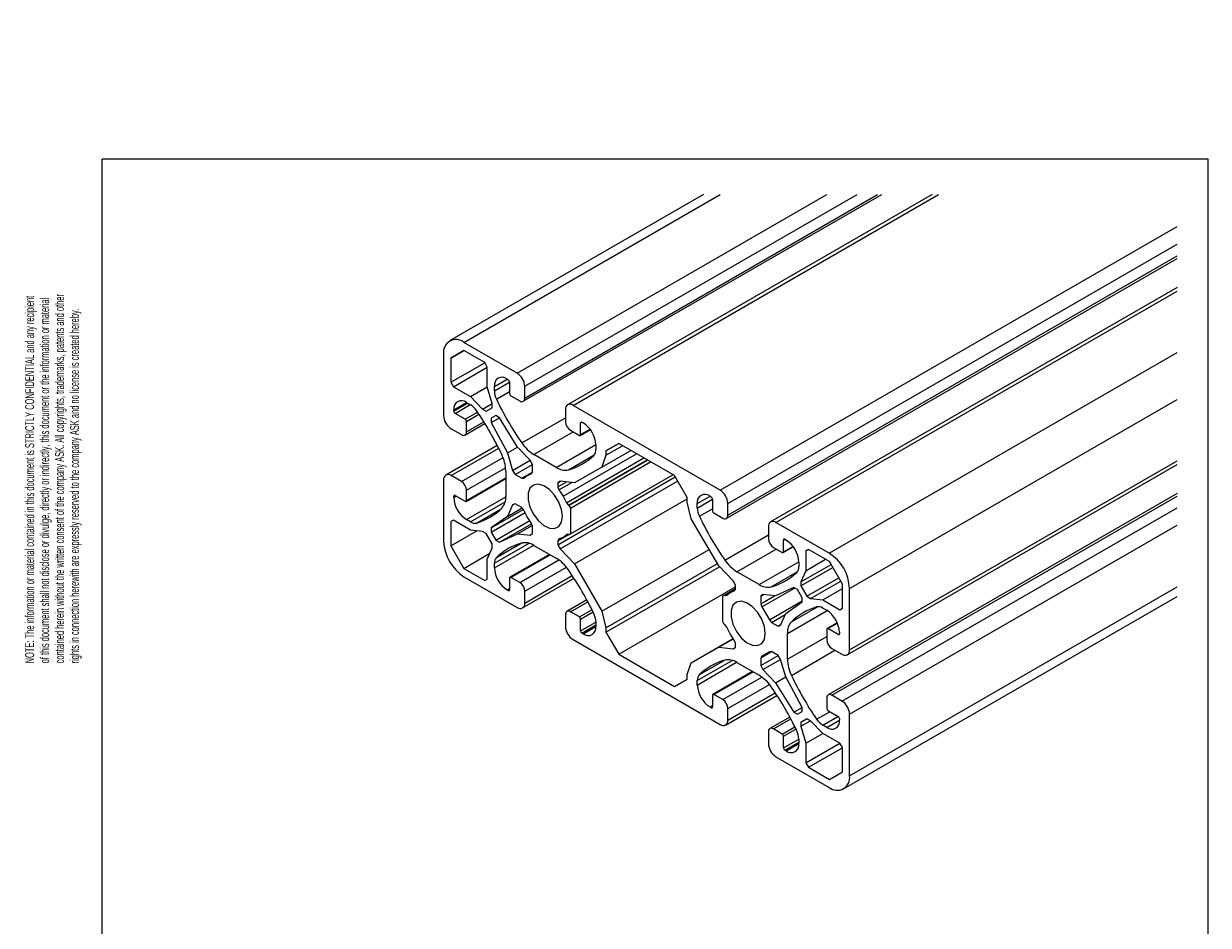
# Model space of a CAD drawing. Header units: millimetres. Extents: x 5 to 206, y 5 to 315.
# Tile 2 of 2: x 7 to 205, y 164 to 315. Entities that reach past the tile are written whole.
import ezdxf

# ---------------------------------------------------------------- set-up
doc = ezdxf.new("R2010")
doc.units = ezdxf.units.MM
doc.styles.add('SLDTEXTSTYLE0', font='TXT', dxfattribs={"width": 0.605})

# ---------------------------------------------------------------- blocks, each defined once
blk = doc.blocks.new('SW_NOTE_0')
at = {"color": 0, "linetype": 'Continuous', "lineweight": 0, "char_height": 1.5, "attachment_point": 1, "rotation": 90, "style": 'SLDTEXTSTYLE0'}
for s, insert in [('HINWEIS: Sämtliche Informationen, die in diesem Dokument enthalten sind, sind STRENG VERTRAULICH. Jeder Empfänger', (-1.93, 0)), ('dieses Dokuments darf die darin enthaltenen Informationen, direkt oder indirekt, nur mit ausschliesslicher, schriftlicher', (0.57, 0)), ('Zustimmung der Firma ASK an Dritte weitergeben oder offenlegen. Die Firma ASK behält sich alle Rechte in Bezug', (3.07, 0)), ('auf Urheberrechtsgesetz, Patent- und Gebrauchsmusterschutz vor. Lizenzrechte werden hierdurch nicht erteilt.', (5.57, 0))]:
    blk.add_mtext(s, dxfattribs=dict(at, insert=insert))
blk = doc.blocks.new('SW_NOTE_0_1')
at = {"color": 0, "linetype": 'Continuous', "lineweight": 0, "char_height": 1.5, "attachment_point": 1, "rotation": 90, "style": 'SLDTEXTSTYLE0'}
for s, insert in [('of this document shall not disclose or divulge, directly or indirectly, this document or the information or material', (0.57, 0)), ('contained herein without the written consent of the company ASK. All copyrights, trademarks, patents and other', (3.07, 0)), ('NOTE: The information or material contained in this document is STRICTLY CONFIDENTIAL and any recipient', (-1.93, 0)), ('rights in connection herewith are expressly reserved to the company ASK and no license is created hereby.', (5.57, 0))]:
    blk.add_mtext(s, dxfattribs=dict(at, insert=insert))
blk = doc.blocks.new('ASK_Rechtsvermerk')
at = {"color": 7, "linetype": 'Continuous', "lineweight": 0}
for name, p in [('SW_NOTE_0_1', (-7.78, 202.62)), ('SW_NOTE_0', (-7.87, 0))]:
    blk.add_blockref(name, p, dxfattribs=at)

msp = doc.modelspace()

# ---------------------------------------------------------------- linework, layer by layer
at = {"color": 7, "linetype": 'Continuous', "lineweight": 25}
for p, q in [((20, 57), (20, 292)), ((205, 292), (20, 292)), ((205, 57), (205, 292)), ((120.586, 286.068), (78.121, 261.553)), ((80.521, 261.316), (123.397, 286.068)), ((89.43, 256.172), (141.216, 286.068)), ((90.455, 251.459), (150.406, 286.068)), ((90.703, 253.968), (146.308, 286.068)), ((90.703, 252.008), (149.702, 286.068)), ((158.83, 286.068), (97.864, 250.873)), ((98.764, 250.784), (159.884, 286.068)), ((123.371, 236.579), (199.775, 280.685)), ((124.644, 234.374), (199.775, 277.746)), ((124.396, 231.865), (199.775, 275.38)), ((124.644, 232.414), (199.775, 275.786)), ((199.775, 270.517), (131.805, 231.279)), ((132.705, 231.19), (199.775, 269.909)), ((80.486, 259.964), (78.318, 258.704)), ((78.318, 258.704), (80.493, 259.96)), ((84, 257.936), (80.486, 259.964)), ((89.43, 256.172), (80.521, 261.316)), ((141.615, 226.047), (199.775, 259.622)), ((77.127, 259.356), (77.127, 249.067)), ((78.318, 258.704), (78.329, 254.64)), ((78.329, 254.64), (84.009, 257.919)), ((84.424, 257.201), (84, 257.936)), ((78.755, 253.906), (84.424, 257.179)), ((84.424, 253.889), (84.424, 257.201)), ((78.329, 254.64), (78.755, 253.906)), ((78.755, 253.906), (81.622, 252.261)), ((81.622, 252.261), (84.427, 253.88)), ((85.251, 251.077), (84.424, 253.889)), ((85.612, 253.203), (85.612, 253.967)), ((87.733, 255.192), (87.945, 255.07)), ((88.157, 254.702), (88.157, 252.743)), ((90.703, 252.008), (90.703, 253.968)), ((81.622, 252.261), (83.647, 250.145)), ((88.37, 252.375), (89.855, 251.518)), ((145.009, 220.168), (199.775, 251.783)), ((78.824, 249.802), (78.824, 250.047)), ((80.945, 251.272), (81.607, 250.89)), ((83.647, 250.145), (85.251, 251.071)), ((83.647, 250.145), (84.244, 249.805)), ((84.244, 249.805), (85.249, 250.388)), ((85.249, 250.388), (85.251, 251.077)), ((97.491, 250.049), (97.491, 248.089)), ((123.371, 236.579), (98.764, 250.784)), ((80.733, 248.455), (79.036, 249.435)), ((80.696, 245.824), (84.035, 247.751)), ((80.945, 246.373), (80.945, 248.088)), ((85.85, 249.072), (85.067, 248.619)), ((85.067, 248.619), (85.078, 247.907)), ((85.078, 247.907), (86.461, 248.706)), ((85.078, 247.907), (87.805, 242.82)), ((86.461, 248.706), (85.85, 249.072)), ((89.503, 243.801), (86.461, 248.706)), ((100.037, 245.885), (100.037, 247.845)), ((100.249, 247.967), (100.461, 247.845)), ((78.399, 246.863), (80.097, 245.883)), ((98.34, 246.62), (99.825, 245.762)), ((99.975, 245.748), (101.662, 246.721)), ((86.102, 244.079), (77.5, 239.113)), ((87.805, 242.82), (89.503, 243.801)), ((91.611, 241.588), (89.503, 243.801)), ((102.582, 244.17), (102.582, 243.406)), ((106.401, 244.416), (104.28, 243.191)), ((104.28, 243.191), (106.401, 244.416)), ((104.28, 242.427), (107.063, 244.034)), ((115.735, 239.027), (106.401, 244.416)), ((87.805, 242.82), (88.667, 239.888)), ((95.958, 240.401), (92.236, 242.549)), ((97.097, 235.614), (109.373, 242.7)), ((97.653, 234.501), (110.615, 241.983)), ((103.592, 240.459), (108.424, 243.248)), ((104.28, 242.427), (103.592, 240.459)), ((104.28, 243.191), (104.28, 242.427)), ((87.521, 239.826), (87.521, 235.529)), ((88.667, 239.888), (91.611, 241.588)), ((88.667, 239.888), (89.088, 239.223)), ((89.088, 239.223), (91.977, 240.891)), ((91.977, 240.891), (91.611, 241.588)), ((91.977, 239.622), (91.977, 240.891)), ((98.009, 234.073), (111.163, 241.667)), ((98.085, 234.029), (111.24, 241.622)), ((98.34, 233.588), (111.749, 241.328)), ((103.592, 240.459), (98.997, 237.849)), ((144.636, 209.056), (199.775, 240.886)), ((145.009, 209.88), (199.775, 241.495)), ((77.127, 238.289), (77.127, 228.001)), ((80.097, 238.044), (78.399, 239.024)), ((80.883, 234.723), (87.521, 238.555)), ((89.088, 239.223), (90.187, 238.588)), ((90.187, 238.588), (91.977, 239.621)), ((90.187, 238.588), (90.543, 238.605)), ((90.543, 238.605), (91.099, 239.077)), ((91.099, 239.077), (91.938, 239.561)), ((91.099, 239.077), (91.784, 239.323)), ((91.784, 239.323), (91.977, 239.622)), ((96.219, 227.463), (115.864, 238.804)), ((96.59, 238.122), (96.219, 237.85)), ((96.219, 237.85), (96.673, 238.112)), ((96.219, 237.173), (97.653, 238.001)), ((96.219, 237.85), (96.219, 237.173)), ((96.411, 236.652), (98.569, 237.897)), ((98.997, 237.849), (96.59, 238.122)), ((96.59, 226.762), (116.26, 238.118)), ((98.085, 229.129), (115.483, 239.173)), ((98.34, 229.276), (115.483, 239.173)), ((117.856, 235.353), (115.735, 239.027)), ((80.945, 234.86), (80.945, 236.575)), ((96.219, 237.173), (96.411, 236.652)), ((96.411, 236.652), (97.097, 235.614)), ((199.775, 236.021), (141.439, 202.345)), ((78.824, 235.349), (78.824, 235.595)), ((79.036, 235.717), (80.733, 234.737)), ((88.666, 234.146), (87.804, 232.209)), ((89.086, 234.326), (88.666, 234.146)), ((90.186, 233.691), (89.086, 234.326)), ((97.097, 235.614), (97.653, 234.501)), ((97.653, 234.501), (98.009, 234.073)), ((98.009, 234.073), (98.085, 234.029)), ((98.085, 234.029), (98.34, 233.588)), ((98.997, 224.257), (117.856, 235.144)), ((117.856, 234.589), (117.856, 235.353)), ((118.544, 231.827), (117.856, 234.589)), ((119.553, 233.61), (119.553, 234.373)), ((121.674, 235.599), (121.887, 235.476)), ((122.099, 235.109), (122.099, 233.149)), ((124.644, 232.414), (124.644, 234.374)), ((142.039, 202.286), (199.775, 235.615)), ((85.066, 229.572), (90.747, 232.852)), ((85.077, 230.271), (90.45, 233.373)), ((87.804, 232.209), (85.077, 230.271)), ((87.804, 232.209), (90.246, 233.619)), ((90.541, 233.263), (90.186, 233.691)), ((91.097, 232.15), (90.541, 233.263)), ((91.783, 231.112), (91.097, 232.15)), ((98.34, 233.588), (98.34, 229.276)), ((123.139, 223.912), (118.544, 231.827)), ((122.311, 232.782), (123.796, 231.924)), ((143.736, 201.306), (199.775, 233.656)), ((78.329, 231.328), (78.318, 227.276)), ((78.755, 231.57), (78.329, 231.328)), ((81.622, 229.905), (78.755, 231.57)), ((81.607, 231.293), (80.945, 231.675)), ((83.647, 229.684), (81.622, 229.905)), ((85.077, 230.271), (85.066, 229.572)), ((85.849, 228.215), (91.531, 231.495)), ((86.46, 227.875), (91.833, 230.977)), ((89.502, 229.268), (91.944, 230.678)), ((91.976, 230.59), (91.783, 231.112)), ((91.976, 229.321), (91.976, 230.59)), ((131.432, 230.455), (131.432, 228.495)), ((141.615, 226.047), (132.705, 231.19)), ((145.009, 199.101), (199.775, 230.717)), ((78.318, 227.276), (82.672, 229.79)), ((84.244, 229.334), (83.647, 229.684)), ((85.249, 227.59), (84.244, 229.334)), ((85.066, 229.572), (85.849, 228.215)), ((85.849, 228.215), (86.46, 227.875)), ((86.46, 227.875), (89.502, 229.268)), ((89.502, 229.268), (91.61, 229.047)), ((91.61, 229.047), (91.976, 229.321)), ((96.219, 228.14), (98.009, 229.173)), ((96.411, 228.439), (96.219, 228.14)), ((96.219, 228.14), (96.219, 227.463)), ((97.097, 228.685), (96.411, 228.439)), ((97.097, 228.685), (97.937, 229.17)), ((97.653, 229.156), (97.097, 228.685)), ((98.009, 229.174), (97.653, 229.156)), ((98.085, 229.129), (98.009, 229.174)), ((98.34, 229.276), (98.085, 229.129)), ((133.978, 226.291), (133.978, 228.251)), ((134.19, 228.373), (134.402, 228.251)), ((78.318, 227.276), (80.486, 223.514)), ((80.486, 223.514), (84.871, 226.045)), ((84.424, 225.042), (85.251, 226.899)), ((85.251, 226.899), (85.249, 227.59)), ((94.859, 225.848), (88.22, 222.015)), ((92.236, 227.362), (95.958, 225.213)), ((96.219, 227.463), (96.59, 226.762)), ((96.59, 226.762), (98.997, 224.257)), ((103.592, 216.342), (121.524, 226.693)), ((132.281, 227.026), (133.766, 226.169)), ((133.916, 226.154), (135.603, 227.128)), ((138.136, 226.683), (137.712, 226.438)), ((137.712, 226.438), (138.136, 226.683)), ((137.712, 226.438), (137.712, 223.127)), ((141.65, 224.655), (138.136, 226.683)), ((84.424, 221.73), (84.424, 225.042)), ((85.612, 223.592), (85.612, 224.356)), ((98.997, 224.257), (103.592, 216.342)), ((104.28, 213.579), (122.898, 224.327)), ((125.546, 221.406), (123.139, 223.912)), ((136.524, 224.577), (136.524, 223.813)), ((136.884, 221.27), (141.924, 224.179)), ((137.712, 223.127), (141.004, 225.028)), ((143.818, 220.892), (141.65, 224.655)), ((80.486, 223.514), (84, 221.485)), ((80.521, 222.122), (89.43, 216.978)), ((88.157, 221.878), (88.157, 219.918)), ((89.855, 221.143), (88.37, 222)), ((104.28, 212.815), (123.268, 223.777)), ((129.899, 220.807), (126.178, 222.956)), ((137.712, 223.127), (136.884, 221.27)), ((136.887, 220.578), (142.224, 223.659)), ((137.891, 218.835), (143.228, 221.916)), ((84, 221.485), (84.424, 221.73)), ((87.945, 219.795), (87.733, 219.918)), ((90.33, 216.889), (98.933, 221.856)), ((106.401, 209.141), (125.917, 220.408)), ((124.05, 219.039), (125.917, 220.117)), ((124.127, 218.995), (125.917, 220.028)), ((125.038, 219.484), (125.878, 219.968)), ((125.917, 220.705), (125.546, 221.406)), ((125.724, 219.73), (125.917, 220.029)), ((125.917, 220.029), (125.917, 220.705)), ((130.353, 217.058), (135.821, 220.214)), ((135.676, 220.295), (132.634, 218.902)), ((136.287, 219.955), (135.676, 220.295)), ((137.07, 218.598), (136.287, 219.955)), ((136.884, 221.27), (136.887, 220.578)), ((136.887, 220.578), (137.891, 218.835)), ((138.489, 218.485), (143.528, 221.394)), ((140.513, 218.264), (143.816, 220.17)), ((143.807, 216.841), (143.818, 220.892)), ((145.009, 188.813), (199.775, 220.428)), ((145.009, 209.88), (145.009, 220.168)), ((90.703, 217.713), (90.703, 219.673)), ((101.078, 218.231), (97.74, 216.304)), ((123.796, 218.892), (124.05, 219.039)), ((123.796, 214.581), (123.796, 218.892)), ((124.05, 219.039), (124.127, 218.995)), ((124.127, 218.995), (124.482, 219.012)), ((124.482, 219.012), (125.038, 219.484)), ((125.038, 219.484), (125.724, 219.73)), ((130.526, 219.123), (130.16, 218.849)), ((130.16, 218.849), (130.618, 219.113)), ((130.16, 217.58), (132.479, 218.918)), ((130.16, 218.849), (130.16, 217.58)), ((132.634, 218.902), (130.526, 219.123)), ((131.594, 214.907), (137.061, 218.063)), ((137.059, 217.899), (137.07, 218.598)), ((137.891, 218.835), (138.489, 218.485)), ((138.489, 218.485), (140.513, 218.264)), ((140.513, 218.264), (143.381, 216.598)), ((144.015, 186.615), (199.775, 218.805)), ((99.825, 215.387), (98.34, 216.244)), ((103.592, 216.342), (104.28, 213.579)), ((130.16, 217.58), (130.353, 217.058)), ((130.353, 217.058), (131.594, 214.907)), ((133.469, 214.025), (134.332, 215.961)), ((134.332, 215.961), (137.059, 217.899)), ((140.529, 216.875), (141.191, 216.493)), ((143.381, 216.598), (143.807, 216.844)), ((143.381, 216.598), (143.807, 216.841)), ((97.491, 215.754), (97.491, 213.795)), ((100.037, 213.06), (100.037, 215.02)), ((102.582, 214.559), (102.582, 213.795)), ((124.05, 214.14), (123.796, 214.581)), ((124.127, 214.096), (124.05, 214.14)), ((124.482, 213.668), (124.127, 214.096)), ((131.594, 214.907), (131.95, 214.479)), ((131.95, 214.479), (134.268, 215.817)), ((131.95, 214.479), (133.049, 213.844)), ((133.049, 213.844), (133.507, 214.108)), ((133.049, 213.844), (133.469, 214.025)), ((142.94, 214.42), (141.253, 213.446)), ((100.461, 212.57), (100.249, 212.692)), ((104.28, 213.579), (104.28, 212.815)), ((104.28, 212.815), (106.401, 209.141)), ((125.038, 212.555), (124.482, 213.668)), ((125.724, 211.517), (125.038, 212.555)), ((134.614, 208.342), (134.614, 212.64)), ((141.191, 213.309), (141.191, 211.594)), ((143.1, 212.452), (141.403, 213.431)), ((143.312, 212.819), (143.312, 212.574)), ((98.764, 211.59), (123.371, 197.385)), ((118.544, 207.71), (125.562, 211.762)), ((118.544, 207.71), (123.139, 210.32)), ((123.139, 210.32), (125.583, 211.731)), ((123.139, 210.32), (125.546, 210.047)), ((125.546, 210.047), (125.917, 210.319)), ((125.917, 210.995), (125.724, 211.517)), ((125.917, 210.319), (125.917, 210.995)), ((142.039, 210.124), (143.736, 209.145)), ((106.401, 209.141), (115.735, 203.753)), ((130.16, 208.546), (131.95, 209.58)), ((130.16, 207.276), (133.049, 208.945)), ((130.353, 208.845), (130.16, 208.546)), ((130.16, 208.546), (130.16, 207.276)), ((131.594, 209.562), (130.353, 208.845)), ((130.353, 208.845), (131.595, 209.562)), ((130.526, 206.58), (133.47, 208.279)), ((131.95, 209.58), (131.594, 209.562)), ((133.049, 208.945), (131.95, 209.58)), ((133.469, 208.279), (133.049, 208.945)), ((134.332, 205.347), (133.469, 208.279)), ((117.856, 205.742), (118.544, 207.71)), ((128.8, 206.254), (122.161, 202.421)), ((126.178, 207.768), (129.899, 205.619)), ((130.16, 207.276), (130.526, 206.58)), ((130.526, 206.58), (132.634, 204.367)), ((115.735, 203.753), (117.856, 204.978)), ((117.856, 204.978), (117.856, 205.742)), ((119.553, 203.998), (119.553, 204.762)), ((132.634, 204.367), (134.332, 205.347)), ((132.634, 204.367), (135.676, 199.462)), ((137.059, 200.26), (134.332, 205.347)), ((122.099, 202.284), (122.099, 200.324)), ((123.796, 201.549), (122.311, 202.406)), ((124.271, 197.295), (132.875, 202.262)), ((143.736, 201.306), (142.039, 202.286)), ((121.887, 200.202), (121.674, 200.324)), ((124.644, 198.12), (124.644, 200.079)), ((135.676, 199.462), (137.059, 200.26)), ((137.07, 199.549), (137.059, 200.26)), ((141.191, 201.796), (141.191, 200.081)), ((135.02, 198.637), (131.681, 196.71)), ((135.676, 199.462), (136.287, 199.096)), ((136.287, 199.096), (137.07, 199.549)), ((137.891, 198.364), (136.887, 197.78)), ((136.887, 197.78), (137.895, 198.362)), ((138.489, 198.024), (137.891, 198.364)), ((141.403, 199.713), (143.1, 198.734)), ((143.312, 198.366), (143.312, 198.121)), ((145.009, 188.813), (145.009, 199.101)), ((131.432, 196.16), (131.432, 194.201)), ((133.766, 195.793), (132.281, 196.651)), ((136.884, 197.092), (138.493, 198.02)), ((136.887, 197.78), (136.884, 197.092)), ((136.884, 197.092), (137.712, 194.28)), ((140.513, 195.907), (138.489, 198.024)), ((141.191, 196.896), (140.529, 197.278)), ((133.978, 193.466), (133.978, 195.426)), ((136.524, 194.965), (136.524, 194.201)), ((137.712, 194.28), (140.522, 195.902)), ((137.712, 194.28), (137.712, 190.968)), ((137.712, 190.968), (143.39, 194.246)), ((143.381, 194.262), (140.513, 195.907)), ((143.807, 193.528), (143.381, 194.262)), ((134.402, 192.976), (134.19, 193.099)), ((138.136, 190.233), (143.807, 193.507)), ((143.818, 189.464), (143.807, 193.528)), ((132.705, 191.996), (141.615, 186.853)), ((137.712, 190.968), (138.136, 190.233)), ((138.136, 190.233), (141.65, 188.205)), ((141.65, 188.205), (143.818, 189.464))]:
    msp.add_line(p, q, dxfattribs=at)
at = {"color": 8, "linetype": 'Continuous', "lineweight": 25}
for p, q in [((85.612, 253.967), (87.734, 255.192)), ((85.612, 253.203), (88.157, 254.673)), ((85.956, 251.822), (88.157, 253.093)), ((78.824, 250.047), (80.945, 251.272)), ((78.824, 249.802), (81.158, 251.15)), ((79.036, 249.435), (81.582, 250.905)), ((80.733, 248.455), (82.803, 249.65)), ((80.945, 248.088), (83.041, 249.298)), ((80.945, 246.373), (83.849, 248.05)), ((90.211, 244.493), (97.491, 248.696)), ((100.037, 247.845), (100.249, 247.967)), ((92.236, 242.549), (98.814, 246.346)), ((100.037, 245.885), (101.609, 246.792)), ((95.958, 240.401), (102.582, 244.225)), ((78.399, 239.024), (86.34, 243.608)), ((80.097, 238.044), (87.06, 242.064)), ((97.984, 240.006), (102.317, 242.508)), ((80.945, 236.575), (87.492, 240.354)), ((80.945, 234.86), (87.521, 238.656)), ((78.824, 235.595), (79.036, 235.717)), ((78.824, 235.349), (79.248, 235.595)), ((80.945, 231.675), (87.521, 235.471)), ((81.607, 231.293), (87.424, 234.651)), ((119.553, 234.373), (121.675, 235.598)), ((119.553, 233.61), (122.099, 235.079)), ((82.631, 231.099), (86.742, 233.473)), ((119.897, 232.229), (122.099, 233.5)), ((124.152, 224.899), (131.432, 229.102)), ((133.978, 228.251), (134.19, 228.373)), ((85.612, 224.356), (91.43, 227.715)), ((85.612, 223.592), (92.189, 227.389)), ((85.956, 225.34), (90.072, 227.716)), ((126.178, 222.956), (132.755, 226.752)), ((133.978, 226.291), (135.55, 227.199)), ((88.37, 222), (94.947, 225.797)), ((89.855, 221.143), (96.403, 224.923)), ((129.899, 220.807), (136.523, 224.631)), ((90.703, 219.673), (97.667, 223.693)), ((90.703, 217.713), (98.644, 222.298)), ((131.925, 220.412), (136.258, 222.914)), ((87.733, 219.918), (88.157, 220.163)), ((87.945, 219.795), (88.157, 219.918)), ((98.34, 216.244), (101.244, 217.921)), ((99.825, 215.387), (101.921, 216.597)), ((100.037, 215.02), (102.107, 216.215)), ((134.614, 212.64), (141.239, 216.464)), ((135.285, 214.592), (139.622, 217.095)), ((100.037, 213.06), (102.582, 214.53)), ((100.249, 212.692), (102.582, 214.04)), ((141.403, 213.431), (142.975, 214.339)), ((100.461, 212.57), (102.582, 213.795)), ((134.614, 208.342), (141.191, 212.139)), ((143.1, 212.452), (143.312, 212.574)), ((119.553, 204.762), (125.372, 208.121)), ((119.897, 205.746), (124.014, 208.123)), ((135.285, 205.616), (142.567, 209.82)), ((119.553, 203.998), (126.13, 207.795)), ((122.311, 202.406), (128.888, 206.203)), ((123.796, 201.549), (130.344, 205.329)), ((124.644, 200.079), (131.608, 204.1)), ((124.644, 198.12), (132.585, 202.704)), ((121.674, 200.324), (122.099, 200.569)), ((121.887, 200.202), (122.099, 200.324)), ((132.281, 196.651), (135.185, 198.327)), ((139.505, 198.266), (141.707, 199.538)), ((140.529, 197.278), (143.075, 198.748)), ((141.191, 196.896), (143.312, 198.121)), ((133.766, 195.793), (135.862, 197.003)), ((133.978, 195.426), (136.048, 196.621)), ((133.978, 193.466), (136.524, 194.936)), ((134.19, 193.099), (136.524, 194.446)), ((134.402, 192.976), (136.524, 194.201))]:
    msp.add_line(p, q, dxfattribs=at)
at = {"color": 7, "linetype": 'Continuous', "lineweight": 25, "flags": 128}
for points in [[(96.826, 231.224), (96.982, 232.216), (96.826, 233.388), (96.374, 234.613), (95.675, 235.759), (94.806, 236.702), (93.859, 237.339), (92.939, 237.601), (92.143, 237.46), (91.56, 236.931), (91.252, 236.072), (91.252, 234.976), (91.56, 233.76), (92.143, 232.558), (92.939, 231.499), (93.859, 230.699), (94.806, 230.243), (95.675, 230.181), (96.374, 230.521), (96.826, 231.224)], [(130.767, 211.63), (130.923, 212.622), (130.767, 213.794), (130.315, 215.019), (129.616, 216.165), (128.746, 217.108), (127.8, 217.745), (126.879, 218.007), (126.084, 217.866), (125.501, 217.338), (125.193, 216.478), (125.193, 215.382), (125.501, 214.166), (126.084, 212.964), (126.879, 211.906), (127.8, 211.105), (128.746, 210.649), (129.616, 210.587), (130.315, 210.927), (130.767, 211.63)]]:
    msp.add_lwpolyline(points, dxfattribs=at)
at = {"color": 7, "linetype": 'Continuous', "lineweight": 25}
for centre, radius, start, end in [((79.196, 259.691), 2.096, 50.79637, 189.21734), ((87.94, 253.842), 2.766, 2.60574, 57.39679), ((86.905, 254.177), 1.31, 50.7916, 189.21359), ((87.697, 254.682), 0.46, 2.56274, 57.41599), ((88.905, 253.29), 3.294, 181.50401, 206.45954), ((132.683, 274.05), 51.745, 205.44024, 214.83454), ((88.619, 252.764), 0.462, 182.66631, 237.36002), ((90.186, 251.924), 0.524, 230.79263, 9.20966), ((80.117, 250.257), 1.31, 50.79844, 189.20675), ((79.285, 249.824), 0.462, 182.68695, 237.3587), ((79.882, 248.078), 3.299, 33.56574, 58.47843), ((39.967, 220.52), 51.802, 25.17074, 34.55463), ((98.267, 250.175), 0.786, 50.79489, 189.21223), ((79.89, 249.193), 2.766, 182.60232, 237.38907), ((80.485, 248.067), 0.461, 2.57418, 57.40455), ((99.334, 248.173), 1.845, 182.61227, 237.39027), ((100.166, 247.866), 0.131, 50.72678, 189.2945), ((97.978, 243.961), 4.61, 2.6004, 57.39738), ((80.428, 246.289), 0.524, 230.80377, 9.19852), ((99.908, 245.864), 0.131, 230.78142, 9.17295), ((95.669, 248.154), 6.573, 213.84682, 238.51083), ((80.948, 239.655), 6.575, 1.49208, 26.14708), ((95.262, 249.754), 10.121, 285.60318, 313.58242), ((101.253, 243.319), 1.333, 317.72978, 3.774), ((97.445, 242.635), 2.683, 236.35443, 281.58955), ((77.902, 238.415), 0.786, 50.78585, 189.23243), ((79.102, 236.49), 1.845, 2.61542, 57.38712), ((78.953, 235.615), 0.131, 50.84959, 189.10478), ((120.846, 234.583), 1.31, 50.79476, 189.22292), ((121.88, 234.248), 2.767, 2.61573, 57.38681), ((83.43, 235.56), 4.611, 182.61282, 237.39165), ((80.816, 234.839), 0.131, 230.72678, 9.2945), ((84.843, 235.358), 2.684, 318.42699, 3.65074), ((121.639, 235.088), 0.46, 2.54219, 57.41722), ((79.769, 240.806), 10.12, 286.42679, 314.4068), ((122.84, 233.695), 3.288, 181.48298, 206.48335), ((166.609, 254.448), 51.728, 205.43868, 214.83611), ((122.559, 233.17), 0.461, 182.60756, 237.43809), ((124.127, 232.33), 0.524, 230.80377, 9.19852), ((82.347, 232.401), 1.333, 236.24366, 282.29293), ((132.208, 230.581), 0.786, 50.80891, 189.19821), ((84.495, 228.335), 7.376, 182.6019, 237.39645), ((90.75, 225.128), 2.684, 56.3574, 101.58354), ((133.275, 228.58), 1.845, 182.61542, 237.38712), ((134.107, 228.272), 0.131, 50.7666, 189.25467), ((131.918, 224.367), 4.61, 2.60193, 57.39391), ((92.932, 218.011), 10.118, 105.60023, 133.58537), ((133.849, 226.27), 0.131, 230.82093, 9.13343), ((137.64, 219.833), 7.376, 2.6019, 57.39645), ((86.942, 224.443), 1.333, 137.71542, 183.76385), ((92.524, 219.607), 6.574, 33.85047, 58.51106), ((129.607, 228.556), 6.567, 213.83579, 238.52186), ((90.217, 223.801), 4.61, 182.60322, 237.39932), ((88.287, 221.898), 0.131, 50.84959, 189.10478), ((55.474, 193.69), 51.788, 25.44472, 34.83104), ((129.204, 230.158), 10.118, 285.60023, 313.58537), ((135.195, 223.725), 1.331, 317.68651, 3.79276), ((88.028, 219.897), 0.131, 230.77321, 9.30603), ((88.86, 219.589), 1.845, 2.61542, 57.38712), ((131.386, 223.041), 2.684, 236.35676, 281.58418), ((89.927, 217.588), 0.786, 230.81003, 9.20675), ((98.009, 215.838), 0.524, 50.80377, 189.19852), ((99.288, 214.473), 3.296, 1.501, 26.4402), ((142.367, 207.364), 10.119, 106.42862, 134.41125), ((139.788, 215.766), 1.334, 56.2555, 102.26564), ((138.706, 212.609), 4.611, 2.60961, 57.39292), ((99.576, 214.999), 0.461, 2.62273, 57.4036), ((137.291, 212.811), 2.682, 138.40292, 183.65978), ((100.255, 213.921), 2.767, 182.61318, 237.39258), ((100.498, 213.081), 0.461, 182.58964, 237.36977), ((101.289, 213.585), 1.31, 230.79724, 9.22044), ((141.32, 213.33), 0.131, 50.87196, 189.14033), ((143.183, 212.553), 0.131, 230.82093, 9.13343), ((143.033, 211.678), 1.844, 182.6116, 237.39577), ((126.871, 198.42), 10.115, 105.59562, 133.58998), ((124.691, 205.534), 2.683, 56.35173, 101.58921), ((141.181, 208.512), 6.568, 181.48324, 206.16587), ((144.233, 209.754), 0.786, 230.78585, 9.23243), ((120.881, 204.85), 1.331, 137.68238, 183.7917), ((126.47, 200.019), 6.567, 33.83579, 58.52186), ((182.128, 227.623), 51.755, 205.16485, 214.55716), ((124.158, 204.207), 4.61, 182.5996, 237.39624), ((122.228, 202.304), 0.131, 50.87196, 189.14033), ((89.459, 174.122), 51.738, 25.4396, 34.83519), ((141.708, 201.879), 0.524, 50.79885, 189.20345), ((121.969, 200.303), 0.131, 230.72708, 9.29419), ((122.802, 199.995), 1.845, 2.61227, 57.39027), ((141.651, 200.102), 0.461, 182.64336, 237.4023), ((142.246, 198.976), 2.766, 2.60021, 57.39117), ((123.868, 197.994), 0.786, 230.79489, 9.21223), ((142.254, 200.091), 3.299, 213.56574, 238.47843), ((142.019, 197.912), 1.31, 230.79847, 9.20672), ((142.851, 198.345), 0.461, 2.64336, 57.4023), ((131.95, 196.244), 0.524, 50.8054, 189.21138), ((133.236, 194.88), 3.289, 1.48476, 26.47879), ((134.196, 194.327), 2.767, 182.61363, 237.38891), ((133.517, 195.405), 0.461, 2.64336, 57.4023), ((135.231, 193.991), 1.31, 230.79015, 9.22174), ((134.438, 193.487), 0.46, 182.56274, 237.41599), ((142.94, 188.477), 2.096, 230.79637, 9.21734)]:
    msp.add_arc(centre, radius, start, end, dxfattribs=at)

# ---------------------------------------------------------------- block references
at = {"color": 7, "linetype": 'Continuous'}
msp.add_blockref('ASK_Rechtsvermerk', (16.862, 5), dxfattribs=at)

doc.saveas('drawing.dxf')
